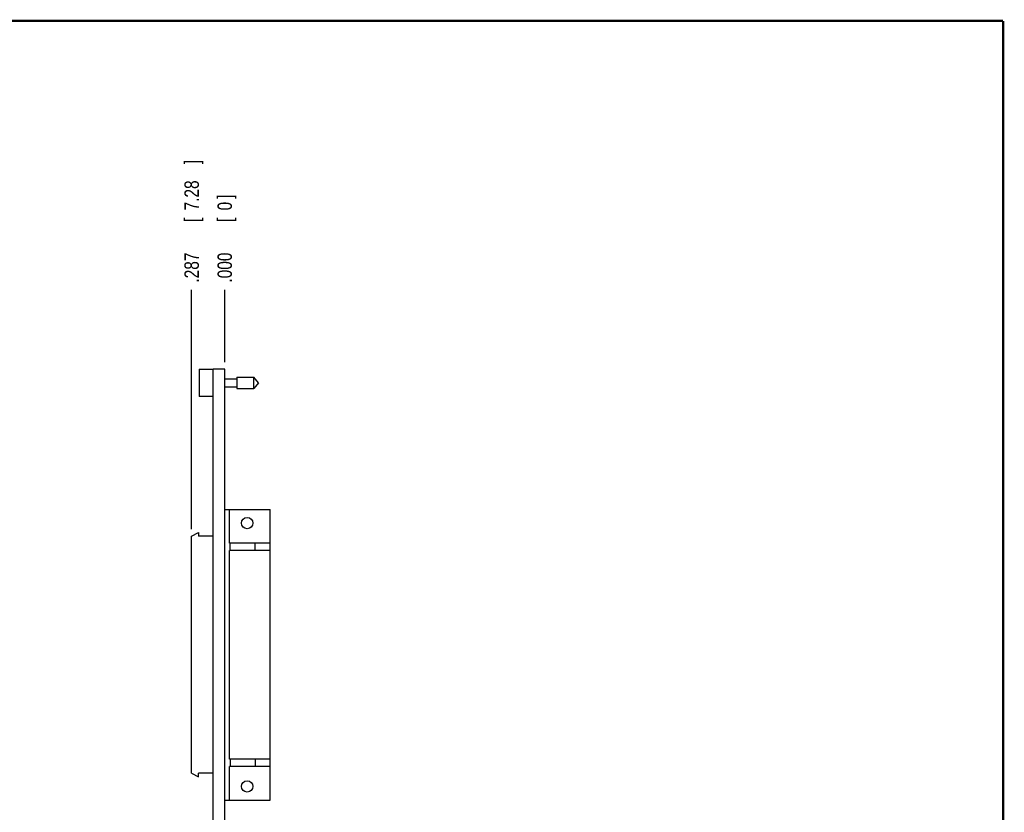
# Model space of a CAD drawing. Header units: inches. Extents: x 0.2 to 16.8, y 0.1 to 10.8.
# Tile 10 of 10: x 8.2 to 16.8, y 3.9 to 10.8. Entities that reach past the tile are written whole.
import ezdxf

# ---------------------------------------------------------------- set-up
doc = ezdxf.new("R2010")
doc.units = ezdxf.units.IN
doc.header["$LTSCALE"] = 0.935
doc.header["$MEASUREMENT"] = 0
doc.layers.get('0').update_dxf_attribs({"linetype": 'CONTINUOUS'})
doc.layers.add('DIMENSIONS', color=7, linetype='CONTINUOUS')
doc.styles.get("Standard").update_dxf_attribs({"font": 'txt', "width": 0.8})
doc.dimstyles.new('DIMSTYLE_1', dxfattribs={"dimtxt": 0.125, "dimasz": 0.18, "dimexe": 0.18, "dimexo": 0.0625, "dimgap": 0.09, "dimtad": 0, "dimtih": 1, "dimtoh": 1, "dimdec": 3, "dimzin": 4, "dimdsep": 46, "dimtxsty": 'STANDARD', "dimblk": '_FILLED', "dimblk1": '_FILLED', "dimblk2": '_FILLED', "dimcen": 0.09, "dimadec": 0, "dimazin": 0, "dimtp": 0.01, "dimtm": 0.01, "dimtfac": 1, "dimtdec": 3, "dimtofl": 0, "dimtmove": 0, "dimatfit": 3, "dimldrblk": '_FILLED', "dimfxl": 1, "dimtolj": 1, "dimtzin": 4, "dimarcsym": 0})

# ---------------------------------------------------------------- blocks, each defined once
blk = doc.blocks.new('*D6')
at = {"layer": 'DIMENSIONS', "color": 2, "linetype": 'CONTINUOUS'}
blk.add_line((9.7231, 6.3577), (9.7231, 8.4293), dxfattribs=at)
at = {"layer": 'DIMENSIONS', "color": 2, "linetype": 'CONTINUOUS', "width": 0.8}
for s, p in [(']', (9.7856, 9.5168)), ('7.28', (9.7856, 9.1168)), ('[', (9.7856, 9.0168)), ('.287', (9.7856, 8.4918))]:
    blk.add_text(s, height=0.125, rotation=90, dxfattribs=at).set_placement(p)
blk = doc.blocks.new('_FILLED')
at = {"color": 0, "linetype": 'BYBLOCK'}
blk.add_solid([(0, 0), (-1, 0.174), (-1, -0.174)], dxfattribs=at)
blk = doc.blocks.new('*D7')
at = {"layer": 'DIMENSIONS', "color": 2, "linetype": 'CONTINUOUS'}
blk.add_line((10.0096, 7.8038), (10.0096, 8.4293), dxfattribs=at)
at = {"layer": 'DIMENSIONS', "color": 2, "linetype": 'CONTINUOUS', "width": 0.8}
for s, p in [(']', (10.0721, 9.2168)), ('0', (10.0721, 9.1168)), ('[', (10.0721, 9.0168)), ('.000', (10.0721, 8.4918))]:
    blk.add_text(s, height=0.125, rotation=90, dxfattribs=at).set_placement(p)

msp = doc.modelspace()

# ---------------------------------------------------------------- linework, layer by layer
at = {"color": 7, "linetype": 'CONTINUOUS'}
for p, q in [((9.7896, 7.7418), (9.7896, 7.5048)), ((9.7896, 7.7418), (9.9096, 7.7418)), ((9.9096, 3.6083), (9.9096, 7.7418)), ((10.0096, 7.7413), (9.9096, 7.7413)), ((10.0096, 3.2983), (10.0096, 7.7413)), ((9.7896, 7.6371), (9.7876, 7.6371)), ((9.7876, 7.6095), (9.7896, 7.6095)), ((10.0096, 7.6584), (10.1133, 7.6584)), ((10.0096, 7.5883), (10.1133, 7.5883)), ((10.1133, 7.6725), (10.1133, 7.5741)), ((10.1133, 7.6725), (10.2614, 7.6725)), ((10.2614, 7.5741), (10.2614, 7.6725)), ((10.3027, 7.6233), (10.2614, 7.6725)), ((10.3027, 7.6233), (10.2614, 7.5741)), ((9.9096, 7.5048), (9.7896, 7.5048)), ((10.1133, 7.5741), (10.2614, 7.5741)), ((10.0096, 6.5274), (10.4042, 6.5274)), ((10.0499, 6.2361), (10.0499, 6.5274)), ((10.4042, 4.0114), (10.4042, 6.5274)), ((9.7231, 6.2952), (9.7822, 6.3267)), ((9.7822, 6.3267), (9.7822, 6.2952)), ((9.7231, 4.2436), (9.7231, 6.2952)), ((9.9096, 6.2952), (9.7822, 6.2952)), ((10.4042, 6.2361), (10.0499, 6.2361)), ((10.0578, 6.1731), (10.0578, 6.2361)), ((10.2743, 6.1731), (10.2743, 6.2361)), ((10.0499, 4.3658), (10.0499, 6.1731)), ((10.4042, 6.1731), (10.0499, 6.1731)), ((10.4042, 4.3658), (10.0499, 4.3658)), ((10.0578, 4.3658), (10.0578, 4.3028)), ((10.2743, 4.3658), (10.2743, 4.3028)), ((10.4042, 4.3028), (10.0499, 4.3028)), ((10.0499, 4.0114), (10.0499, 4.3028)), ((9.7231, 4.2436), (9.7822, 4.2121)), ((9.9096, 4.2436), (9.7822, 4.2436)), ((9.7822, 4.2121), (9.7822, 4.2436)), ((10.0096, 4.0114), (10.4042, 4.0114))]:
    msp.add_line(p, q, dxfattribs=at)
at = {"color": 7, "linetype": 'CONTINUOUS', "const_width": 0.02}
for points in [[(16.75, 10.7586), (0.25, 10.7586)], [(16.75, 0.2586), (16.75, 10.7586)]]:
    msp.add_lwpolyline(points, dxfattribs=at)
at = {"color": 7, "linetype": 'CONTINUOUS'}
for centre in [(10.204, 6.4094), (10.204, 4.1294)]:
    msp.add_circle(centre, 0.0492, dxfattribs=at)
for start, end in [(172.95606, 177.47432), (182.52568, 187.04338)]:
    msp.add_arc((10.1, 7.6233), 0.3127, start, end, dxfattribs=at)

# ---------------------------------------------------------------- dimensions: what is measured, and where the dimension line sits
at = {"layer": 'DIMENSIONS', "color": 2, "linetype": 'CONTINUOUS'}
for feature_location, offset, origin, picture, middle in [((9.72311, 6.35771), (0, 2.0716), (10.00965, 7.74131), '*D6', (9.72311, 9.05431)), ((10.0096465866, 7.8038107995), (0, 0.6255), (10.0096465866, 7.7413107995), '*D7', (10.0096465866, 8.9043107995))]:
    dim = msp.add_ordinate_dim(feature_location=feature_location, offset=offset, dtype=1, origin=origin, dimstyle='DIMSTYLE_1', dxfattribs=at)
    dim.commit()
    dim.dimension.update_dxf_attribs({"geometry": picture, "text_midpoint": middle})

doc.saveas('drawing.dxf')
